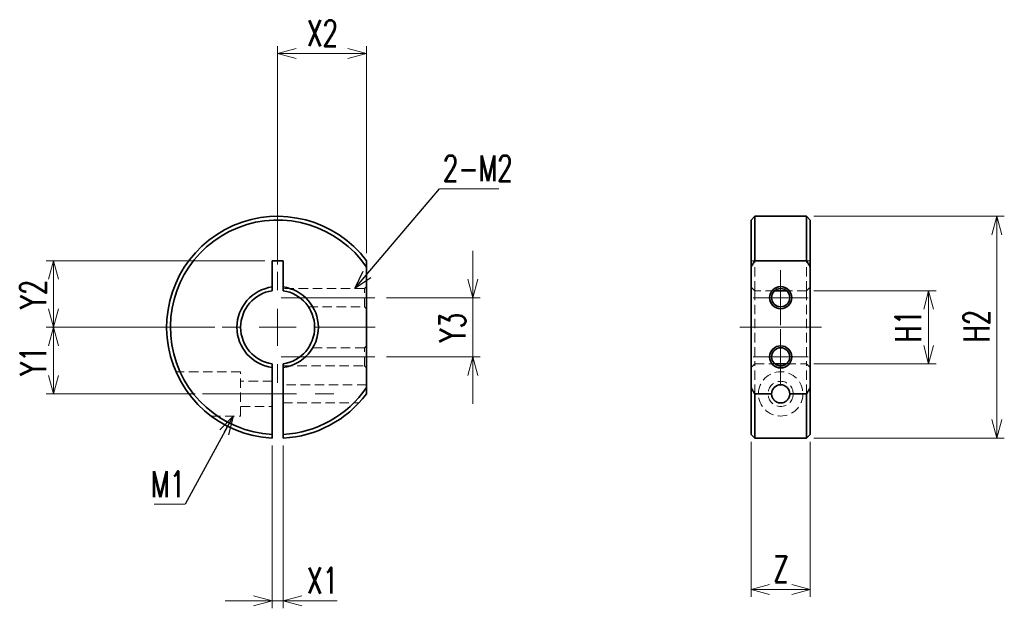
# Model space of a CAD drawing. Header units: millimetres. Extents: x 82 to 215, y 76 to 156.
import ezdxf

# ---------------------------------------------------------------- set-up
doc = ezdxf.new("R2010")
doc.units = ezdxf.units.MM
doc.linetypes.add('CENTERX2', pattern=[20.32, 12.7, -2.54, 2.54, -2.54])
doc.linetypes.add('HIDDEN', pattern=[1.905, 1.27, -0.635])
doc.styles.add('SLDTEXTSTYLE0', font='TXT', dxfattribs={"width": 0.7, "bigfont": 'bigfont'})
doc.styles.get("Standard").update_dxf_attribs({"font": 'txt', "bigfont": 'bigfont'})
doc.dimstyles.new('SLDDIMSTYLE0', dxfattribs={"dimtxt": 3.5, "dimasz": 2.5, "dimexe": 0, "dimexo": 0.0625, "dimgap": 0.875, "dimtad": 3, "dimrnd": 1e-09, "dimzin": 12, "dimdsep": 46, "dimtxsty": 'SLDTEXTSTYLE0', "dimblk1": 'OPEN30', "dimblk2": 'OPEN30', "dimsah": 1, "dimcen": 0.09, "dimadec": 0, "dimazin": 3, "dimtfac": 1, "dimtmove": 0, "dimatfit": 0, "dimldrblk": 'OPEN30', "dimfxl": 1, "dimfrac": 2, "dimtolj": 1, "dimtzin": 12, "dimarcsym": 0})
doc.dimstyles.new('SLDDIMSTYLE1', dxfattribs={"dimtxt": 3.5, "dimasz": 2.5, "dimexe": 0, "dimexo": 0.0625, "dimgap": 0.875, "dimtad": 3, "dimrnd": 1e-09, "dimzin": 12, "dimdsep": 46, "dimtxsty": 'SLDTEXTSTYLE0', "dimblk1": 'OPEN30', "dimblk2": 'OPEN30', "dimsah": 1, "dimcen": 0.09, "dimadec": 0, "dimazin": 3, "dimtfac": 1, "dimtofl": 0, "dimtmove": 0, "dimatfit": 3, "dimldrblk": 'OPEN30', "dimfxl": 1, "dimfrac": 2, "dimtolj": 1, "dimtzin": 12, "dimarcsym": 0})
doc.dimstyles.new('SLDDIMSTYLE2', dxfattribs={"dimtxt": 0.18, "dimasz": 2.5, "dimexe": 0, "dimexo": 0.0625, "dimgap": 0, "dimtad": 0, "dimtih": 1, "dimtoh": 1, "dimdec": 0, "dimrnd": 1e-09, "dimzin": 0, "dimdsep": 46, "dimtxsty": 'Standard', "dimblk1": 'OPEN30', "dimblk2": 'OPEN30', "dimsah": 1, "dimcen": 0.09, "dimadec": 0, "dimazin": 0, "dimtfac": 2.5, "dimtdec": 0, "dimtofl": 0, "dimtmove": 0, "dimatfit": 3, "dimldrblk": 'OPEN30', "dimfxl": 1, "dimfrac": 2, "dimtolj": 1, "dimtzin": 0, "dimarcsym": 0})

# ---------------------------------------------------------------- blocks, each defined once
blk = doc.blocks.new('_Open30')
at = {"color": 0, "linetype": 'ByBlock', "lineweight": -2}
for p, q in [((-1, 0.267949), (0, 0)), ((0, 0), (-1, -0.267949)), ((0, 0), (-1, 0))]:
    blk.add_line(p, q, dxfattribs=at)
blk = doc.blocks.new('_D')
at = {"color": 7, "linetype": 'Continuous', "lineweight": 18}
for p, q in [((115.66, 98.31), (115.66, 76.31)), ((117.16, 98.31), (117.16, 76.31)), ((115.66, 77.31), (109.31, 77.31)), ((115.66, 77.31), (117.16, 77.31)), ((117.16, 77.31), (124.44, 77.31))]:
    blk.add_line(p, q, dxfattribs=at)
at = {"color": 7, "linetype": 'Continuous', "lineweight": 18, "xscale": 2.5, "yscale": 2.5}
blk.add_blockref('_Open30', (115.66, 77.31), dxfattribs=at)
at = {"color": 7, "linetype": 'Continuous', "lineweight": 18, "xscale": 2.5, "yscale": 2.5, "rotation": 180}
blk.add_blockref('_Open30', (117.16, 77.31), dxfattribs=at)
at = {"color": 7, "linetype": 'Continuous', "lineweight": 18, "insert": (120.37, 81.82), "char_height": 3.5, "attachment_point": 1, "style": 'SLDTEXTSTYLE0'}
blk.add_mtext('X1', dxfattribs=at)
blk = doc.blocks.new('_D_1')
at = {"color": 7, "linetype": 'Continuous', "lineweight": 18}
for p, q in [((107.91, 114.29), (85.11, 114.29)), ((86.11, 105.29), (86.11, 114.29)), ((105.24, 105.29), (85.11, 105.29))]:
    blk.add_line(p, q, dxfattribs=at)
at = {"color": 7, "linetype": 'Continuous', "lineweight": 18, "xscale": 2.5, "yscale": 2.5}
for p, rotation in [((86.11, 114.29), 90), ((86.11, 105.29), 270)]:
    blk.add_blockref('_Open30', p, dxfattribs=dict(at, rotation=rotation))
at = {"color": 7, "linetype": 'Continuous', "lineweight": 18, "insert": (81.6, 107.75), "char_height": 3.5, "attachment_point": 1, "rotation": 90, "style": 'SLDTEXTSTYLE0'}
blk.add_mtext('Y1', dxfattribs=at)
blk = doc.blocks.new('_D_2')
at = {"color": 7, "linetype": 'Continuous', "lineweight": 18}
for p, q in [((114.66, 123.29), (85.11, 123.29)), ((86.11, 114.29), (86.11, 123.29)), ((107.91, 114.29), (85.11, 114.29))]:
    blk.add_line(p, q, dxfattribs=at)
at = {"color": 7, "linetype": 'Continuous', "lineweight": 18, "xscale": 2.5, "yscale": 2.5}
for p, rotation in [((86.11, 123.29), 90), ((86.11, 114.29), 270)]:
    blk.add_blockref('_Open30', p, dxfattribs=dict(at, rotation=rotation))
at = {"color": 7, "linetype": 'Continuous', "lineweight": 18, "insert": (81.6, 116.75), "char_height": 3.5, "attachment_point": 1, "rotation": 90, "style": 'SLDTEXTSTYLE0'}
blk.add_mtext('Y2', dxfattribs=at)
blk = doc.blocks.new('_D_3')
at = {"color": 7, "linetype": 'Continuous', "lineweight": 18}
for p, q in [((142.8, 118.29), (142.8, 124.64)), ((131.14, 118.29), (143.8, 118.29)), ((142.8, 118.29), (142.8, 110.29)), ((131.14, 110.29), (143.8, 110.29)), ((142.8, 110.29), (142.8, 103.94))]:
    blk.add_line(p, q, dxfattribs=at)
at = {"color": 7, "linetype": 'Continuous', "lineweight": 18, "xscale": 2.5, "yscale": 2.5}
for p, rotation in [((142.8, 118.29), 270), ((142.8, 110.29), 90)]:
    blk.add_blockref('_Open30', p, dxfattribs=dict(at, rotation=rotation))
at = {"color": 7, "linetype": 'Continuous', "lineweight": 18, "insert": (138.29, 112.25), "char_height": 3.5, "attachment_point": 1, "rotation": 90, "style": 'SLDTEXTSTYLE0'}
blk.add_mtext('Y3', dxfattribs=at)
blk = doc.blocks.new('_D_4')
at = {"color": 7, "linetype": 'Continuous', "lineweight": 18}
for p, q in [((116.41, 122.79), (116.41, 152.29)), ((128.41, 124.29), (128.41, 152.29)), ((116.41, 151.29), (128.41, 151.29))]:
    blk.add_line(p, q, dxfattribs=at)
at = {"color": 7, "linetype": 'Continuous', "lineweight": 18, "xscale": 2.5, "yscale": 2.5}
for p, rotation in [((116.41, 151.29), 180), ((128.41, 151.29), 360)]:
    blk.add_blockref('_Open30', p, dxfattribs=dict(at, rotation=rotation))
at = {"color": 7, "linetype": 'Continuous', "lineweight": 18, "insert": (120.37, 155.8), "char_height": 3.5, "attachment_point": 1, "style": 'SLDTEXTSTYLE0'}
blk.add_mtext('X2', dxfattribs=at)
blk = doc.blocks.new('SW_NOTE_0')
at = {"color": 0, "linetype": 'Continuous', "lineweight": 0}
blk.add_line((-4.2, 0), (0, 0), dxfattribs=at)
at = {"color": 0, "linetype": 'Continuous', "lineweight": 0, "insert": (-4.63, 4.45), "char_height": 3.5, "attachment_point": 1, "style": 'SLDTEXTSTYLE0'}
blk.add_mtext('M1', dxfattribs=at)
blk = doc.blocks.new('SW_NOTE_1')
at = {"color": 0, "linetype": 'Continuous', "lineweight": 0}
blk.add_line((8.03, 0), (0, 0), dxfattribs=at)
at = {"color": 0, "linetype": 'Continuous', "lineweight": 0, "insert": (0.44, 4.51), "char_height": 3.5, "attachment_point": 1, "style": 'SLDTEXTSTYLE0'}
blk.add_mtext('2-M2', dxfattribs=at)
blk = doc.blocks.new('SW_CENTERMARKSYMBOL_0')
at = {"color": 0, "linetype": 'Continuous', "lineweight": 0}
for p, q in [((0, 5), (0, 7.5)), ((0, 0), (0, 2.5)), ((-5, 0), (-7.5, 0)), ((0, 0), (-2.5, 0)), ((0, 0), (0, -2.5)), ((0, 0), (2.5, 0)), ((5, 0), (13.2, 0)), ((0, -5), (0, -7.5))]:
    blk.add_line(p, q, dxfattribs=at)
blk = doc.blocks.new('_D_5')
at = {"color": 7, "linetype": 'Continuous', "lineweight": 18}
for p, q in [((188.9, 129.29), (214.63, 129.29)), ((213.63, 129.29), (213.63, 99.31)), ((188.9, 99.31), (214.63, 99.31))]:
    blk.add_line(p, q, dxfattribs=at)
at = {"color": 7, "linetype": 'Continuous', "lineweight": 18, "xscale": 2.5, "yscale": 2.5}
for p, rotation in [((213.63, 129.29, 1.29), 90), ((213.63, 99.31, 1.29), 270)]:
    blk.add_blockref('_Open30', p, dxfattribs=dict(at, rotation=rotation))
at = {"color": 7, "linetype": 'Continuous', "lineweight": 18, "insert": (209.12, 112.26), "char_height": 3.5, "attachment_point": 1, "rotation": 90, "style": 'SLDTEXTSTYLE0'}
blk.add_mtext('H2', dxfattribs=at)
blk = doc.blocks.new('_D_6')
at = {"color": 7, "linetype": 'Continuous', "lineweight": 18}
for p, q in [((188.9, 119.23), (205.4, 119.23)), ((204.4, 119.23), (204.4, 109.35)), ((188.9, 109.35), (205.4, 109.35))]:
    blk.add_line(p, q, dxfattribs=at)
at = {"color": 7, "linetype": 'Continuous', "lineweight": 18, "xscale": 2.5, "yscale": 2.5}
for p, rotation in [((204.4, 119.23, 1.29), 90), ((204.4, 109.35, 1.29), 270)]:
    blk.add_blockref('_Open30', p, dxfattribs=dict(at, rotation=rotation))
at = {"color": 7, "linetype": 'Continuous', "lineweight": 18, "insert": (199.89, 112.25), "char_height": 3.5, "attachment_point": 1, "rotation": 90, "style": 'SLDTEXTSTYLE0'}
blk.add_mtext('H1', dxfattribs=at)
blk = doc.blocks.new('_D_7')
at = {"color": 7, "linetype": 'Continuous', "lineweight": 18}
for p, q in [((180.4, 98.81), (180.4, 77.84)), ((188.4, 98.81), (188.4, 77.84)), ((180.4, 78.84), (188.4, 78.84))]:
    blk.add_line(p, q, dxfattribs=at)
at = {"color": 7, "linetype": 'Continuous', "lineweight": 18, "xscale": 2.5, "yscale": 2.5, "rotation": 180}
blk.add_blockref('_Open30', (180.4, 78.84, 1.29), dxfattribs=at)
at = {"color": 7, "linetype": 'Continuous', "lineweight": 18, "xscale": 2.5, "yscale": 2.5}
blk.add_blockref('_Open30', (188.4, 78.84, 1.29), dxfattribs=at)
at = {"color": 7, "linetype": 'Continuous', "lineweight": 18, "insert": (183.38, 83.35), "char_height": 3.5, "attachment_point": 1, "style": 'SLDTEXTSTYLE0'}
blk.add_mtext('Z', dxfattribs=at)
blk = doc.blocks.new('SW_CENTERMARKSYMBOL_1')
at = {"color": 0, "linetype": 'Continuous', "lineweight": 0}
for p, q in [((0, 2.5), (0, 3.7295)), ((0, 0), (0, 2.5)), ((-2.5, 0), (-3.7295, 0)), ((0, 0), (-2.5, 0)), ((0, 0), (0, -2.5)), ((0, 0), (2.5, 0)), ((2.5, 0), (3.7295, 0)), ((0, -2.5), (0, -3.7295))]:
    blk.add_line(p, q, dxfattribs=at)
blk = doc.blocks.new('SW_CENTERMARKSYMBOL_2')
at = {"color": 0, "linetype": 'Continuous', "lineweight": 0}
for p, q in [((0, 2.5), (0, 3.7295)), ((0, 0), (0, 2.5)), ((-2.5, 0), (-3.7295, 0)), ((0, 0), (-2.5, 0)), ((0, 0), (0, -2.5)), ((0, 0), (2.5, 0)), ((2.5, 0), (3.7295, 0)), ((0, -2.5), (0, -3.7295))]:
    blk.add_line(p, q, dxfattribs=at)

msp = doc.modelspace()

# ---------------------------------------------------------------- linework, layer by layer
at = {"color": 7, "linetype": 'Continuous', "lineweight": 35}
for p, q in [((180.898, 129.289), (180.398, 128.789)), ((187.898, 129.289), (180.898, 129.289)), ((180.898, 129.289), (180.898, 123.289)), ((188.398, 128.789), (187.898, 129.289)), ((187.898, 129.289), (187.898, 123.289)), ((180.398, 122.429), (180.398, 128.789)), ((188.398, 128.789), (188.398, 122.429)), ((115.657, 123.289), (115.657, 119.738)), ((115.657, 123.289), (117.157, 123.289)), ((117.157, 119.738), (117.157, 123.289)), ((187.898, 123.289), (180.898, 123.289)), ((128.407, 122.429), (128.407, 106.15)), ((180.398, 122.429), (180.398, 106.15)), ((188.398, 122.429), (188.398, 106.15)), ((183.609, 119.233), (185.186, 119.233)), ((185.186, 109.346), (183.609, 109.346)), ((115.657, 108.841), (115.657, 99.809)), ((117.157, 99.809), (117.157, 108.841)), ((180.398, 99.809), (180.398, 106.15)), ((180.898, 105.289), (183.168, 105.289)), ((180.898, 105.289), (180.898, 99.308)), ((185.627, 105.289), (187.898, 105.289)), ((187.898, 105.289), (187.898, 99.308)), ((188.398, 106.15), (188.398, 99.809)), ((115.657, 99.308), (115.657, 99.809)), ((117.157, 99.809), (117.157, 99.308)), ((180.398, 99.809), (180.898, 99.308)), ((187.898, 99.308), (180.898, 99.308)), ((188.398, 99.809), (187.898, 99.308))]:
    msp.add_line(p, q, dxfattribs=at)
at = {"color": 7, "linetype": 'HIDDEN', "lineweight": 18}
for p, q in [((180.398, 123.289), (180.898, 123.289)), ((180.898, 119.233), (180.898, 123.289)), ((187.898, 119.233), (187.898, 123.289)), ((187.898, 123.289), (188.398, 123.289)), ((128.407, 119.789), (128.137, 119.519)), ((128.137, 119.519), (117.157, 119.519)), ((128.137, 117.06), (128.137, 119.519)), ((180.898, 119.233), (180.898, 109.346)), ((183.609, 119.233), (180.898, 119.233)), ((187.898, 119.233), (185.186, 119.233)), ((187.898, 119.233), (187.898, 109.346)), ((120.567, 117.06), (128.137, 117.06)), ((128.137, 117.06), (128.407, 116.789)), ((128.137, 111.519), (120.567, 111.519)), ((128.407, 111.789), (128.137, 111.519)), ((128.137, 109.06), (128.137, 111.519)), ((180.898, 105.289), (180.898, 109.346)), ((180.898, 109.346), (183.609, 109.346)), ((185.186, 109.346), (187.898, 109.346)), ((187.898, 105.289), (187.898, 109.346)), ((111.407, 108.289), (102.66, 108.289)), ((111.407, 102.289), (111.407, 108.289)), ((117.157, 109.06), (128.137, 109.06)), ((128.137, 109.06), (128.407, 108.789)), ((115.657, 106.989), (111.407, 106.989)), ((128.407, 106.519), (117.157, 106.519)), ((117.157, 104.06), (127.38, 104.06)), ((111.407, 103.589), (115.657, 103.589)), ((107.407, 102.289), (111.407, 102.289))]:
    msp.add_line(p, q, dxfattribs=at)
at = {"color": 7, "linetype": 'CENTERX2', "lineweight": 18}
for p, q in [((116.863, 118.289), (130.137, 118.289)), ((178.898, 114.289), (189.898, 114.289)), ((116.863, 110.289), (130.137, 110.289)), ((106.243, 105.289), (125.228, 105.289))]:
    msp.add_line(p, q, dxfattribs=at)
at = {"color": 7, "linetype": 'Continuous', "lineweight": 35}
for centre, radius in [((184.398, 118.289), 1.5), ((184.398, 118.289), 1.23), ((184.398, 110.289), 1.5), ((184.398, 110.289), 1.23)]:
    msp.add_circle(centre, radius, dxfattribs=at)
at = {"color": 7, "linetype": 'HIDDEN', "lineweight": 18}
for radius in [3, 1.7]:
    msp.add_circle((184.398, 105.289), radius, dxfattribs=at)
at = {"color": 7, "linetype": 'Continuous', "lineweight": 35}
for centre, radius, start, end in [((116.407, 114.289), 15, 36.8699, 267.13402), ((116.407, 114.289), 14.5, 34.14842, 267.0351), ((116.407, 114.289), 5.5, 97.83748, 262.16252), ((116.407, 114.289), 5, 98.62693, 261.37307), ((116.407, 114.289), 5.5, 277.83748, 82.16252), ((116.407, 114.289), 5, 278.62693, 81.37307), ((184.398, 105.289), 1.23, 0, 180), ((116.407, 114.289), 14.5, 272.9649, 325.85158), ((116.407, 114.289), 15, 272.86598, 323.1301)]:
    msp.add_arc(centre, radius, start, end, dxfattribs=at)
for points, knots in [([(128.407, 122.429), (128.407, 122.572), (128.407, 122.86), (128.407, 123.145), (128.407, 123.289)], [0, 0, 0, 0, 0.4950619, 1, 1, 1, 1]), ([(180.398, 122.429), (180.479, 122.572), (180.642, 122.86), (180.812, 123.145), (180.898, 123.289)], [0, 0, 0, 0, 0.4950619, 1, 1, 1, 1]), ([(188.398, 122.429), (188.317, 122.571), (188.153, 122.86), (187.984, 123.145), (187.898, 123.289)], [0, 0, 0, 0, 0.4936645, 1, 1, 1, 1]), ([(128.407, 105.289), (128.407, 105.433), (128.407, 105.718), (128.407, 106.007), (128.407, 106.15)], [0, 0, 0, 0, 0.5049381, 1, 1, 1, 1]), ([(180.898, 105.289), (180.812, 105.433), (180.642, 105.718), (180.479, 106.007), (180.398, 106.15)], [0, 0, 0, 0, 0.5049381, 1, 1, 1, 1]), ([(185.627, 105.289), (185.627, 105.14), (185.601, 104.996), (185.497, 104.719), (185.42, 104.589), (185.215, 104.358), (185.084, 104.255), (184.849, 104.142), (184.765, 104.112), (184.587, 104.071), (184.494, 104.06), (184.309, 104.06), (184.215, 104.07), (184.037, 104.11), (183.952, 104.14), (183.716, 104.251), (183.585, 104.354), (183.377, 104.586), (183.3, 104.717), (183.195, 104.993), (183.168, 105.14), (183.168, 105.289)], [0, 0, 0, 0, 0.125, 0.125, 0.25, 0.25, 0.375, 0.375, 0.4375, 0.4375, 0.5, 0.5, 0.5625, 0.5625, 0.625, 0.625, 0.75, 0.75, 0.875, 0.875, 1, 1, 1, 1]), ([(188.398, 106.15), (188.317, 106.007), (188.153, 105.718), (187.983, 105.433), (187.898, 105.289)], [0, 0, 0, 0, 0.4950619, 1, 1, 1, 1])]:
    msp.add_open_spline(points, degree=3, knots=knots, dxfattribs=at)
for points in [[(115.657, 119.738), (115.657, 119.57), (115.657, 119.401), (115.657, 119.233)], [(117.157, 119.233), (117.157, 119.401), (117.157, 119.57), (117.157, 119.738)], [(115.657, 109.346), (115.657, 109.177), (115.657, 109.009), (115.657, 108.841)], [(117.157, 108.841), (117.157, 109.009), (117.157, 109.177), (117.157, 109.346)]]:
    msp.add_open_spline(points, degree=3, dxfattribs=at)
at = {"color": 7, "linetype": 'HIDDEN', "lineweight": 18}
for points in [[(180.898, 119.233), (180.731, 119.401), (180.564, 119.57), (180.398, 119.738)], [(188.398, 119.738), (188.231, 119.57), (188.064, 119.401), (187.898, 119.233)], [(180.398, 108.841), (180.564, 109.009), (180.731, 109.177), (180.898, 109.346)], [(187.898, 109.346), (188.064, 109.177), (188.231, 109.009), (188.398, 108.841)]]:
    msp.add_open_spline(points, degree=3, dxfattribs=at)

# ---------------------------------------------------------------- block references
at = {"color": 7, "linetype": 'Continuous', "lineweight": 0}
for name, p in [('SW_NOTE_1', (138.294, 133.015)), ('SW_CENTERMARKSYMBOL_0', (116.407, 114.289)), ('SW_CENTERMARKSYMBOL_1', (184.398, 118.289)), ('SW_CENTERMARKSYMBOL_2', (184.398, 110.289)), ('SW_NOTE_0', (103.904, 90.384))]:
    msp.add_blockref(name, p, dxfattribs=at)

# ---------------------------------------------------------------- dimensions: what is measured, and where the dimension line sits
at = {"color": 7, "linetype": 'Continuous', "lineweight": 18}
for base, p1, p2, dimstyle, picture, middle in [((128.407, 151.289), (116.407, 121.789), (128.407, 123.289), 'SLDDIMSTYLE1', '_D_4', (122.407, 151.289)), ((117.157, 77.308), (115.657, 99.308), (117.157, 99.308), 'SLDDIMSTYLE0', '_D', (122.407, 77.308)), ((188.398, 78.842), (180.398, 99.809), (188.398, 99.809), 'SLDDIMSTYLE1', '_D_7', (184.398, 78.842))]:
    dim = msp.add_linear_dim(base=base, p1=p1, p2=p2, dimstyle=dimstyle, dxfattribs=at)
    dim.commit()
    dim.dimension.update_dxf_attribs({"geometry": picture, "text_midpoint": middle, "dimtype": 160})
for base, p1, p2, dimstyle, picture, middle in [((213.628, 99.308), (187.898, 129.289), (187.898, 99.308), 'SLDDIMSTYLE1', '_D_5', (213.628, 114.299)), ((142.804, 110.289), (130.137, 118.289), (130.137, 110.289), 'SLDDIMSTYLE0', '_D_3', (142.804, 114.289)), ((86.115, 123.289), (108.907, 114.289), (115.657, 123.289), 'SLDDIMSTYLE1', '_D_2', (86.115, 118.789)), ((204.398, 109.346), (187.898, 119.233), (187.898, 109.346), 'SLDDIMSTYLE1', '_D_6', (204.398, 114.289)), ((86.115, 114.289), (106.243, 105.289), (108.907, 114.289), 'SLDDIMSTYLE1', '_D_1', (86.115, 109.789))]:
    dim = msp.add_linear_dim(base=base, p1=p1, p2=p2, angle=90, dimstyle=dimstyle, dxfattribs=at)
    dim.commit()
    dim.dimension.update_dxf_attribs({"geometry": picture, "text_midpoint": middle, "dimtype": 160})

# ---------------------------------------------------------------- leaders
at = {"color": 7, "linetype": 'Continuous', "lineweight": 0}
for points in [[(126.86, 119.519), (138.294, 133.015)], [(110.383, 102.289), (103.904, 90.384)]]:
    msp.add_leader(points, dimstyle='SLDDIMSTYLE2', dxfattribs=at)

doc.saveas('drawing.dxf')
